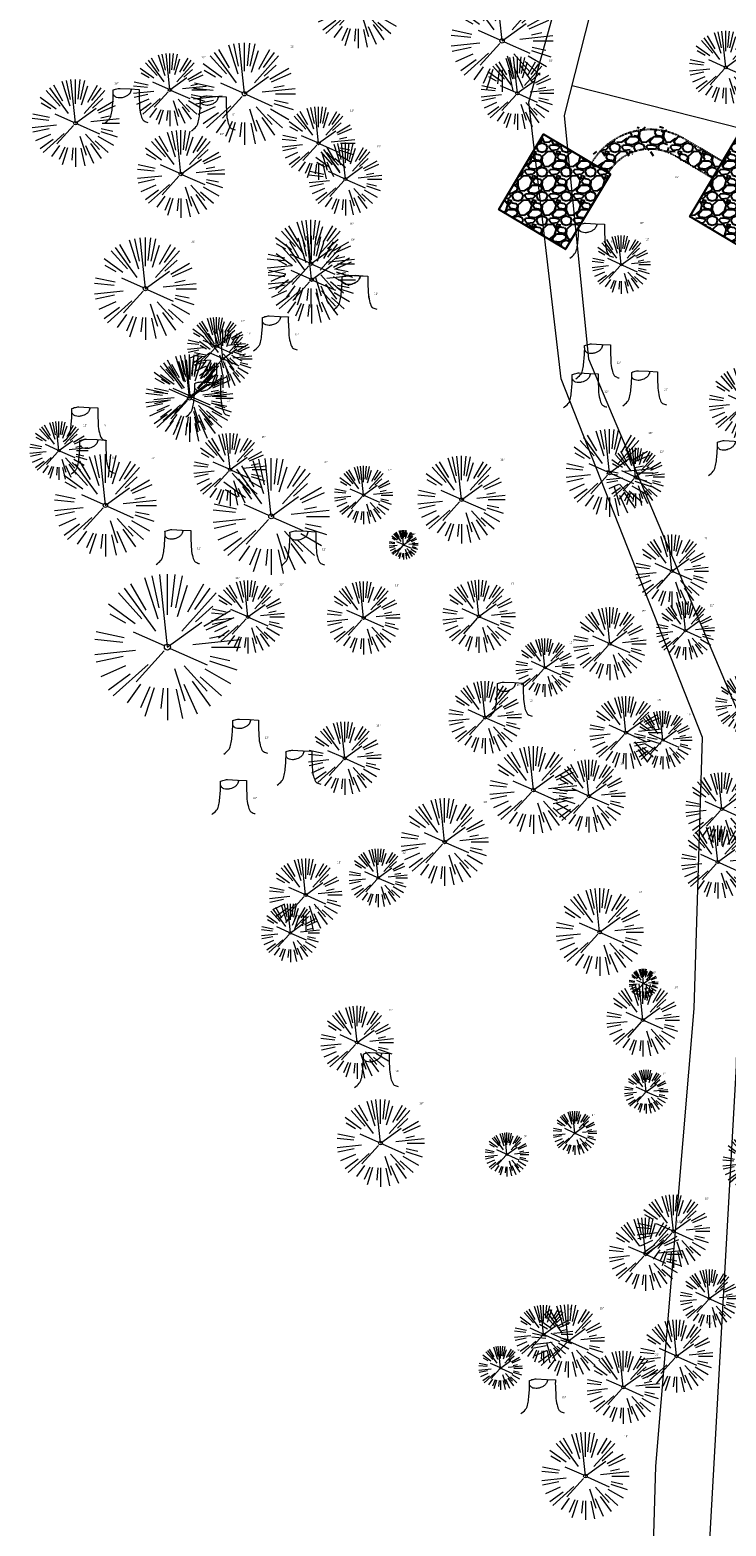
# Model space of a CAD drawing. Header units: feet. Extents: x 1134296 to 1140710, y 647902 to 649877.
# Tile 3 of 57: x 1134350 to 1134493, y 648402 to 648709. Entities that reach past the tile are written whole.
import ezdxf
from ezdxf.lldxf.tags import DXFTag

# ---------------------------------------------------------------- set-up
doc = ezdxf.new("R2010")
doc.units = ezdxf.units.FT
doc.header["$MEASUREMENT"] = 0
doc.linetypes.add('RAD', pattern=[0.13, 0.08, -0.05])
for name, color, linetype in [('C-CAMPSITE-PADS', 6, 'Continuous'), ('C-SWLK-GRVL', 6, 'RAD'), ('C-SWLK-GRVL-PATT', 8, 'Continuous'), ('G-XREF', 7, 'Continuous')]:
    doc.layers.add(name, color=color, linetype=linetype)
for name, color, linetype, lineweight in [('V-SITE-VEGE', 55, 'Continuous', 18), ('V-SITE-VEGE-TEXT', 8, 'Continuous', 18), ('V-UTIL-POWR-LINE-UNDR', 8, 'EXIST_PROP POWER UNDERGROUND LINE 1', 15)]:
    doc.layers.add(name, color=color, linetype=linetype, lineweight=lineweight)
doc.styles.add('SEI-Dim & Leader', font='tahoma.ttf')
doc.styles.get("Standard").update_dxf_attribs({"font": 'arial.ttf'})
tags = doc.linetypes.add('EXIST_PROP POWER UNDERGROUND LINE 1', pattern='A,1.5,-0.2,["P-UG",Standard,S=0.08,R=0,X=-0.1,Y=-0.04],-0.3', length=2).pattern_tags.tags
tags[6] = DXFTag(74, 10)
pattern_1 = [(228.012787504, (3.6, 5), (-40.00000000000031, -45.00000000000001), [0.67268, -66.5954402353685]), (184.969740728, (3.15, 4.5), (59.99999999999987, 5.000000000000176), [1.15434, -114.27962380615]), (132.510447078, (2, 4.4), (50.00000000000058, -54.99999999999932), [0.8139400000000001, -80.5801629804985]), (267.273689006, (0.05, 3.15), (5.000000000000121, 100.0000000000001), [1.05119, -104.067790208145]), (292.833654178, (0, 2.1), (-24.99999999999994, 60.00000000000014), [1.030775, -102.0468656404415]), (357.273689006, (0.4, 1.15), (-100.0000000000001, 5.000000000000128), [1.05119, -104.067790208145]), (37.6942404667, (1.45, 1.1), (-64.99999999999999, -49.99999999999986), [1.390145, -137.62424274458]), (72.2553283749, (2.55, 1.95), (35.00000000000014, 110), [1.31244, -129.9316074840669]), (121.429565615, (2.95, 3.2), (-40.0000000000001, 64.99999999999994), [1.05475, -104.420365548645]), (175.236358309, (2.4, 4.1), (54.99999999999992, -5.00000000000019), [1.20416, -59.0038128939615]), (222.397437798, (1.2, 4.2), (-59.99999999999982, -54.99999999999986), [1.55724, -154.1668750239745]), (138.814074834, (5, 3.1), (-35.00000000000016, 30), [0.5315049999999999, -52.61922406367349]), (171.46923439, (4.600000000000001, 3.45), (64.99999999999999, -9.999999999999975), [1.011185, -100.107557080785]), (225, (3.6, 3.6), (-5.551115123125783e-16, -4.999999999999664), [0.707105, -6.3639628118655]), (203.198590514, (3.25, 4.2), (24.99999999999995, 9.999999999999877), [0.38079, -37.6980755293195]), (291.801409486, (2.9, 4.050000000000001), (-4.99999999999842, 15.00000000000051), [0.538515, -26.3873090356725]), (30.96375653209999, (3.1, 3.55), (15.00000000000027, 9.999999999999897), [0.874645, -28.2801144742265]), (161.565051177, (3.85, 4), (10.00000000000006, -4.999999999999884), [0.632455, -15.178933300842]), (16.389540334, (0, 4.050000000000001), (49.99999999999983, 15.00000000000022), [0.886, -87.714225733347]), (70.3461759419, (0.8500000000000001, 4.3), (-20.0000000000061, -55.00000000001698), [0.7433049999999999, -73.58703873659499]), (293.198590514, (3.85, 5), (-9.999999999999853, 24.99999999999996), [0.761575, -37.3172905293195]), (343.610459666, (4.149999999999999, 4.3), (-49.99999999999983, 15.00000000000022), [0.8859999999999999, -87.71422573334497]), (339.44395478, (0, 0.95), (-25.00000000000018, 10.00000000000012), [0.8543999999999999, -41.86561872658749]), (294.775140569, (0.8, 0.65), (-25.00000000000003, 55.00000000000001), [0.71589, -70.87321531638]), (66.8014094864, (3.9, 0), (9.999999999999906, 24.99999999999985), [0.761575, -37.3172905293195]), (17.3540246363, (4.2, 0.7000000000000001), (-64.99999999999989, -19.99999999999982), [0.838155, -82.97711807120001]), (69.44395478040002, (1.45, 0), (-10.00000000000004, -24.99999999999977), [0.4272, -42.29281872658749]), (101.309932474, (3.6, 0), (-4.999999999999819, 20.00000000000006), [0.25495, -25.240147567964]), (165.963756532, (3.55, 0.25), (14.99999999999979, -5.000000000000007), [1.030775, -19.5847531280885]), (186.009005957, (2.55, 0.5), (50.00000000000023, 4.999999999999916), [0.9552499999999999, -94.56961587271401]), (303.690067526, (3.1, 3.1), (-4.999999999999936, 9.999999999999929), [0.7211099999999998, -17.30664637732]), (353.157226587, (3.5, 2.5), (85.00000000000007, -10.00000000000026), [1.25897, -124.6378131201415]), (60.9453959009, (4.75, 2.35), (-19.99999999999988, -34.99999999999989), [0.51478, -50.963370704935]), (90, (5, 2.8), (-4.999999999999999, 5), [0.3, -4.699999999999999]), (120.256437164, (2.45, 0.65), (20.00000000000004, -35.00000000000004), [0.69462, -68.76759994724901]), (48.01278750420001, (2.1, 1.25), (40, 44.99999999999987), [1.34536, -65.92276023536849]), (0, (3, 2.25), (5, 5), [1.3, -3.7]), (325.3048464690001, (4.3, 2.25), (50.0000000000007, -34.99999999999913), [0.7905699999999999, -78.26637150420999]), (254.054604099, (4.95, 1.8), (-5.000000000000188, -20.00000000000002), [0.72801, -35.6725394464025]), (207.645975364, (4.75, 1.1), (-94.99999999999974, -50.00000000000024), [1.185325, -117.347370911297]), (175.42607874, (3.7, 0.55), (-64.99999999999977, 5.000000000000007), [1.253995, -124.1453670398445])]

# ---------------------------------------------------------------- blocks, each defined once
blk = doc.blocks.new('V-SITE-VEGE-Coniferious Tree 2')
at = {"color": 0, "linetype": 'ByBlock'}
for p, q in [((-0.1460065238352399, 0.2528363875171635), (-0.2500390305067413, 0.4330260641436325)), ((-0.06264093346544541, 0.1926377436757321), (-0.1545378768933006, 0.4755369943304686)), ((-0.0574950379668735, 0.2703678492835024), (-0.1039851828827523, 0.4890788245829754)), ((-0.0003172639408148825, 0.0025937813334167), (-0.05229705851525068, 0.4972664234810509)), ((-3.601054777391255e-05, 0.2219193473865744), (-3.601054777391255e-05, 0.5000060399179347)), ((0.02890183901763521, 0.2753366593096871), (0.05222503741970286, 0.4972664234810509)), ((0.0571938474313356, 0.2692740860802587), (0.1039131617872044, 0.4890788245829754)), ((0.06850648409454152, 0.2109817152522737), (0.1382469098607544, 0.425630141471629)), ((0.139142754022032, 0.2410654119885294), (0.2499670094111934, 0.4330260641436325)), ((-0.1756943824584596, 0.1950752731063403), (-0.3346129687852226, 0.3715878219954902)), ((-0.07913071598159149, 0.1088658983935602), (-0.2939353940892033, 0.4045257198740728)), ((0.09777767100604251, 0.108636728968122), (0.3345409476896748, 0.3715878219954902)), ((0.1868724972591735, 0.2572635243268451), (0.2938633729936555, 0.4045257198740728)), ((-0.2201011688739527, 0.1598873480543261), (-0.4045617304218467, 0.2938993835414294)), ((-0.2844040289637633, 0.1641894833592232), (-0.393144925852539, 0.2269610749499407)), ((0.1919663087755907, 0.1728666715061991), (0.3115823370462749, 0.2805763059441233)), ((0.2487690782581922, 0.143647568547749), (0.4329900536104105, 0.2500030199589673)), ((-0.2961437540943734, 0.06292784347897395), (-0.4891148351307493, 0.1039491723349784)), ((-0.01992166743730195, 0.008854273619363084), (-0.2318825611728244, 0.1032199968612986)), ((-0.0009318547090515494, -0.0006770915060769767), (0.2349564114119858, 0.1707208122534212)), ((0.2658942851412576, 0.1183972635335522), (0.4567507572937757, 0.2033670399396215)), ((-0.3060292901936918, 0.03215663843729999), (-0.4973024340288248, 0.05226104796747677)), ((0.173080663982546, 0.01818771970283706), (0.497230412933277, 0.05226104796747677)), ((0.2872695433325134, 0.06106323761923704), (0.3884790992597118, 0.08257391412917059)), ((0.3024988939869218, 0), (0.4999700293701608, 0)), ((-0.2182782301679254, -0.02292736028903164), (-0.4973024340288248, -0.05226104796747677)), ((-0.302185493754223, -0.0642195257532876), (-0.4891148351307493, -0.1039491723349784)), ((-0.02300503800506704, -0.02554197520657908), (-0.2137781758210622, -0.2373882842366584)), ((0.01849546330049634, -0.008260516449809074), (0.2719985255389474, -0.1211160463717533)), ((0.2891445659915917, -0.09395946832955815), (0.4755009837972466, -0.1545018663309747)), ((0.2936342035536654, -0.06241742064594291), (0.4274066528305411, -0.09084484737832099)), ((-0.2881436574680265, -0.1282723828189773), (-0.4568227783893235, -0.2033670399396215)), ((-0.254528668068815, -0.1848980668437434), (-0.4045617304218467, -0.2938993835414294)), ((-0.1320480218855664, -0.1188660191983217), (-0.3716238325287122, -0.3345769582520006)), ((0.04781873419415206, -0.1473038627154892), (0.1192466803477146, -0.3671294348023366)), ((0.1143820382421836, -0.1271057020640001), (0.2718110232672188, -0.301920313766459)), ((0.2253521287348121, -0.2029399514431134), (0.3715518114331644, -0.3345769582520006)), ((0.2555295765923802, -0.1475434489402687), (0.4329900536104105, -0.2500030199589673)), ((-0.1842986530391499, -0.2536176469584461), (-0.2766747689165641, -0.3807650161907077)), ((-0.1213812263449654, -0.2725449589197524), (-0.1855903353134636, -0.4167758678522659)), ((-0.09098502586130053, -0.2799408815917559), (-0.1545378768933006, -0.4755369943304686)), ((-0.02966136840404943, -0.2817638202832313), (-0.04434904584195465, -0.4216092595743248)), ((-3.601054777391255e-05, -0.2817638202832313), (-3.601054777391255e-05, -0.5000060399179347)), ((0.06104806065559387, -0.2873055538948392), (0.1039131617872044, -0.4890788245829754)), ((0.1131111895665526, -0.2541280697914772), (0.2033310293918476, -0.4567867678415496)), ((0.1688618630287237, -0.2324611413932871), (0.2938633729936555, -0.4045257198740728))]:
    blk.add_line(p, q, dxfattribs=at)
blk.add_circle((-3.601054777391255e-05, 0), 0.02083358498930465)
blk = doc.blocks.new('V-SITE-VEGE-Stump')
for points in [[(-0.122905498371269, -0.01429599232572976, 0.05261256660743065), (-0.09863241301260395, 0.007697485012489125, 0.1061947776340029), (-0.09053039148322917, 0.02191696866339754, 0.04486152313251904), (-0.08374707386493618, 0.05273626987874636, 0.02007395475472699), (-0.07764030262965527, 0.1228815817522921, 0.01167487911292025), (-0.07732468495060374, 0.1363966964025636, 0.007866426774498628), (-0.07764030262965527, 0.1564565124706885)], [(-0.07764030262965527, 0.1564565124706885, -0.02766804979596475), (-0.05341885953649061, 0.1633605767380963, -0.0679781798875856), (-0.04316680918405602, 0.1642506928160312), (0.008593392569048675, 0.1616126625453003), (0.05395851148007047, 0.1590945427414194)], [(0.01506844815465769, 0.161253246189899, -0.08286378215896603), (0.008147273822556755, 0.1419669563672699, -0.1113242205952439), (-0.002098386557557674, 0.130555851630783, -0.03931328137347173), (-0.01592715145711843, 0.1222882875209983, -0.04919659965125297), (-0.02797848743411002, 0.1177254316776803, -0.06600187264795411), (-0.0446681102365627, 0.1155126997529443, -0.07018691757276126), (-0.06035359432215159, 0.1177254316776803, -0.1148593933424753), (-0.06850904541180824, 0.1222766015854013, -0.0759377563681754), (-0.07734269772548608, 0.1331671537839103)], [(0.05395851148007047, 0.1590945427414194, 0.004334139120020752), (0.05376627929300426, 0.1369184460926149, 0.00834373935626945), (0.05395851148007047, 0.1253997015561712), (0.05605689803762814, 0.07623641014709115, 0.04625247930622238), (0.06241632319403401, 0.03170819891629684, 0.06962485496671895), (0.07334360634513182, 0.00381048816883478, 0.1497246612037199), (0.07941695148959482, -0.001975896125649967, 0.05852299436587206), (0.09922370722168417, -0.009139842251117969)]]:
    blk.add_lwpolyline(points, format="xyb")
blk = doc.blocks.new('C_XBASE-PACTOLA_02403811')
at = {"layer": 'V-UTIL-POWR-LINE-UNDR', "flags": 128}
for points in [[(1134480.127728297, 648231.4910384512), (1134494.996471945, 648496.1691917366), (1134496.354631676, 648566.44434151), (1134464.634199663, 648641.5326281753), (1134459.677329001, 648691.5978201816), (1134473.792826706, 648747.2770438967), (1134487.668805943, 648772.8760612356), (1134492.621603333, 648802.5716343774), (1134496.091176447, 648841.0190152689), (1134500.796308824, 648860.3211453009), (1134494.587384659, 648928.3795930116), (1134495.610681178, 649027.1179445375), (1134495.955, 649106.737), (1134599.221251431, 649131.4978260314), (1134637.553107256, 649168.5421751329), (1134656.340245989, 649214.8847448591), (1134694.635392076, 649279.0850905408), (1134746.477990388, 649319.7325033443), (1134803.106029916, 649342.8457422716), (1134848.624546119, 649349.4784079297), (1134877.799434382, 649337.8966334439), (1134908.972639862, 649315.1325047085), (1134965.723883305, 649315.5318607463), (1135021.655, 649297.834), (1135074.570971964, 649267.2988659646), (1135109.814885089, 649210.9488559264), (1135119.855903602, 649164.3586520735), (1135144.601334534, 649102.1495441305)], [(1134473.064766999, 648231.4851816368), (1134478.456472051, 648413.8985310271), (1134486.335689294, 648507.9673143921), (1134488.00060163, 648563.7146524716), (1134458.971848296, 648637.4778226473), (1134452.334526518, 648694.363610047), (1134469.755962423, 648757.0102291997), (1134484.270288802, 648785.6038176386), (1134490.079328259, 648837.1034557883), (1134491.323436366, 648874.3994407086), (1134488.842662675, 648927.9953235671), (1134492.850503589, 649108.173474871)], [(1134511.816, 648684.869), (1134461.223065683, 648697.6950489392)]]:
    blk.add_lwpolyline(points, dxfattribs=at)
at = {"layer": 'V-SITE-VEGE'}
for name, p, xscale, yscale, zscale in [('V-SITE-VEGE-Coniferious Tree 2', (1134417.253, 648714.478), 17.99978256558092, 17.99978256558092, 17.99978256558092), ('V-SITE-VEGE-Coniferious Tree 2', (1134446.836, 648706.949), 20.99974632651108, 20.99974632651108, 20.99974632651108), ('V-SITE-VEGE-Coniferious Tree 2', (1134492.811, 648701.493), 14.99981880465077, 14.99981880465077, 14.99981880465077), ('V-SITE-VEGE-Coniferious Tree 2', (1134393.866, 648696.069), 20.99974632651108, 20.99974632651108, 20.99974632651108), ('V-SITE-VEGE-Coniferious Tree 2', (1134378.526, 648696.893), 14.99981880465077, 14.99981880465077, 14.99981880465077), ('V-SITE-VEGE-Coniferious Tree 2', (1134449.976, 648696.182), 14.99981880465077, 14.99981880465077, 14.99981880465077), ('V-SITE-VEGE-Coniferious Tree 2', (1134359.149, 648690.034), 17.99978256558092, 17.99978256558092, 17.99978256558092), ('V-SITE-VEGE-Stump', (1134370.027, 648690.564), 40.31522404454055, 40.31522404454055, 40.31522404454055), ('V-SITE-VEGE-Stump', (1134387.927, 648689.034), 40.31522404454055, 40.31522404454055, 40.31522404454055), ('V-SITE-VEGE-Coniferious Tree 2', (1134409.097, 648685.909), 14.99981880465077, 14.99981880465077, 14.99981880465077), ('V-SITE-VEGE-Coniferious Tree 2', (1134380.808, 648679.583), 17.99978256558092, 17.99978256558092, 17.99978256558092), ('V-SITE-VEGE-Coniferious Tree 2', (1134414.623, 648678.536), 14.99981880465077, 14.99981880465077, 14.99981880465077), ('V-SITE-VEGE-Coniferious Tree 2', (1134407.516, 648661.139), 17.99978256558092, 17.99978256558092, 17.99978256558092), ('V-SITE-VEGE-Stump', (1134465.719, 648662.843), 40.31522404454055, 40.31522404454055, 40.31522404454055), ('V-SITE-VEGE-Coniferious Tree 2', (1134373.497, 648655.997), 20.99974632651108, 20.99974632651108, 20.99974632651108), ('V-SITE-VEGE-Coniferious Tree 2', (1134407.676, 648657.853), 17.99978256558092, 17.99978256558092, 17.99978256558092), ('V-SITE-VEGE-Stump', (1134417.053, 648652.174), 40.31522404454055, 40.31522404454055, 40.31522404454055), ('V-SITE-VEGE-Stump', (1134417.059, 648652.146), 40.31522404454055, 40.31522404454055, 40.31522404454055), ('V-SITE-VEGE-Stump', (1134400.713, 648643.788), 40.31522404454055, 40.31522404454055, 40.31522404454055), ('V-SITE-VEGE-Stump', (1134466.925, 648638.012), 40.31522404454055, 40.31522404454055, 40.31522404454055), ('V-SITE-VEGE-Coniferious Tree 2', (1134382.558, 648633.479), 17.99978256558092, 17.99978256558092, 17.99978256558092), ('V-SITE-VEGE-Coniferious Tree 2', (1134382.709, 648633.91), 14.99981880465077, 14.99981880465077, 14.99981880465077), ('V-SITE-VEGE-Stump', (1134464.383, 648632.048), 40.31522404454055, 40.31522404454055, 40.31522404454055), ('V-SITE-VEGE-Stump', (1134476.604, 648632.491), 40.31522404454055, 40.31522404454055, 40.31522404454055), ('V-SITE-VEGE-Coniferious Tree 2', (1134496.858, 648632.488), 14.99981880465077, 14.99981880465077, 14.99981880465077), ('V-SITE-VEGE-Stump', (1134386.772, 648630.227), 40.31522404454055, 40.31522404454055, 40.31522404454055), ('V-SITE-VEGE-Stump', (1134361.53, 648625.076), 40.31522404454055, 40.31522404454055, 40.31522404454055), ('V-SITE-VEGE-Stump', (1134363.168, 648618.464), 40.31522404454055, 40.31522404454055, 40.31522404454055), ('V-SITE-VEGE-Coniferious Tree 2', (1134390.911, 648618.798), 14.99981880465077, 14.99981880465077, 14.99981880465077), ('V-SITE-VEGE-Coniferious Tree 2', (1134468.921, 648618.118), 17.99978256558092, 17.99978256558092, 17.99978256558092), ('V-SITE-VEGE-Stump', (1134494.219, 648618.148), 40.31522404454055, 40.31522404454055, 40.31522404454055), ('V-SITE-VEGE-Coniferious Tree 2', (1134365.284, 648611.448), 20.99974632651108, 20.99974632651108, 20.99974632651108), ('V-SITE-VEGE-Coniferious Tree 2', (1134438.493, 648612.626), 17.99978256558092, 17.99978256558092, 17.99978256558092), ('V-SITE-VEGE-Stump', (1134380.658, 648599.837), 40.31522404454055, 40.31522404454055, 40.31522404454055), ('V-SITE-VEGE-Stump', (1134406.352, 648599.606), 40.31522404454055, 40.31522404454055, 40.31522404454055), ('V-SITE-VEGE-Coniferious Tree 2', (1134481.758, 648597.934), 14.99981880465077, 14.99981880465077, 14.99981880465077), ('V-SITE-VEGE-Coniferious Tree 2', (1134378.03, 648582.294), 29.99963760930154, 29.99963760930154, 29.99963760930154), ('V-SITE-VEGE-Coniferious Tree 2', (1134394.567, 648588.516), 14.99981880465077, 14.99981880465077, 14.99981880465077), ('V-SITE-VEGE-Coniferious Tree 2', (1134418.362, 648588.302), 14.99981880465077, 14.99981880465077, 14.99981880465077), ('V-SITE-VEGE-Coniferious Tree 2', (1134442.074, 648588.611), 14.99981880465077, 14.99981880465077, 14.99981880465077), ('V-SITE-VEGE-Coniferious Tree 2', (1134468.979, 648582.993), 14.99981880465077, 14.99981880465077, 14.99981880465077), ('V-SITE-VEGE-Coniferious Tree 2', (1134443.337, 648567.828), 14.99981880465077, 14.99981880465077, 14.99981880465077), ('V-SITE-VEGE-Stump', (1134448.999, 648568.489), 40.31522404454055, 40.31522404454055, 40.31522404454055), ('V-SITE-VEGE-Coniferious Tree 2', (1134472.301, 648564.71), 14.99981880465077, 14.99981880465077, 14.99981880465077), ('V-SITE-VEGE-Stump', (1134394.574, 648560.891), 40.31522404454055, 40.31522404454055, 40.31522404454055), ('V-SITE-VEGE-Coniferious Tree 2', (1134414.496, 648559.454), 14.99981880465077, 14.99981880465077, 14.99981880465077), ('V-SITE-VEGE-Stump', (1134405.536, 648554.485), 40.31522404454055, 40.31522404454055, 40.31522404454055), ('V-SITE-VEGE-Coniferious Tree 2', (1134453.259, 648552.905), 17.99978256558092, 17.99978256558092, 17.99978256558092), ('V-SITE-VEGE-Coniferious Tree 2', (1134464.688, 648551.652), 14.99981880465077, 14.99981880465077, 14.99981880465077), ('V-SITE-VEGE-Stump', (1134392.091, 648548.43), 40.31522404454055, 40.31522404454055, 40.31522404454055), ('V-SITE-VEGE-Coniferious Tree 2', (1134492.037, 648549.015), 14.99981880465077, 14.99981880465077, 14.99981880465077), ('V-SITE-VEGE-Coniferious Tree 2', (1134435.021, 648542.229), 17.99978256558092, 17.99978256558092, 17.99978256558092), ('V-SITE-VEGE-Coniferious Tree 2', (1134491.154, 648538.102), 14.99981880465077, 14.99981880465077, 14.99981880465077), ('V-SITE-VEGE-Coniferious Tree 2', (1134406.451, 648531.338), 14.99981880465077, 14.99981880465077, 14.99981880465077), ('V-SITE-VEGE-Coniferious Tree 2', (1134466.892, 648523.705), 17.99978256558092, 17.99978256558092, 17.99978256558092), ('V-SITE-VEGE-Coniferious Tree 2', (1134475.789, 648505.619), 14.99981880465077, 14.99981880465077, 14.99981880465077), ('V-SITE-VEGE-Coniferious Tree 2', (1134417.017, 648501.005), 14.99981880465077, 14.99981880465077, 14.99981880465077), ('V-SITE-VEGE-Stump', (1134421.453, 648492.327), 40.31522404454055, 40.31522404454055, 40.31522404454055), ('V-SITE-VEGE-Coniferious Tree 2', (1134476.455, 648490.893), 8.999891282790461, 8.999891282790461, 8.999891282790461), ('V-SITE-VEGE-Coniferious Tree 2', (1134421.847, 648480.304), 17.99978256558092, 17.99978256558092, 17.99978256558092), ('V-SITE-VEGE-Coniferious Tree 2', (1134461.782, 648482.377), 8.999891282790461, 8.999891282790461, 8.999891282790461), ('V-SITE-VEGE-Coniferious Tree 2', (1134447.833, 648477.972), 8.999891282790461, 8.999891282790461, 8.999891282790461), ('V-SITE-VEGE-Coniferious Tree 2', (1134482.052, 648462.19), 14.99981880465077, 14.99981880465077, 14.99981880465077), ('V-SITE-VEGE-Coniferious Tree 2', (1134476.32, 648457.461), 14.99981880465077, 14.99981880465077, 14.99981880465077), ('V-SITE-VEGE-Coniferious Tree 2', (1134460.416, 648439.624), 14.99981880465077, 14.99981880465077, 14.99981880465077), ('V-SITE-VEGE-Coniferious Tree 2', (1134482.685, 648436.499), 14.99981880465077, 14.99981880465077, 14.99981880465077), ('V-SITE-VEGE-Coniferious Tree 2', (1134446.516, 648434.059), 8.999891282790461, 8.999891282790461, 8.999891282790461), ('V-SITE-VEGE-Coniferious Tree 2', (1134471.752, 648430.104), 14.99981880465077, 14.99981880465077, 14.99981880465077), ('V-SITE-VEGE-Stump', (1134455.606, 648425.21), 40.31522404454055, 40.31522404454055, 40.31522404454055), ('V-SITE-VEGE-Coniferious Tree 2', (1134463.959, 648411.841), 17.99978256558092, 17.99978256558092, 17.99978256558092)]:
    blk.add_blockref(name, p, dxfattribs=dict(at, xscale=xscale, yscale=yscale, zscale=zscale))
at = {"layer": 'V-SITE-VEGE', "rotation": 8.537736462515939e-07}
for p, xscale, yscale, zscale in [((1134471.336, 648660.945), 11.99985504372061, 11.99985504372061, 11.99985504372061), ((1134388.134, 648644.135), 11.99985504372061, 11.99985504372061, 11.99985504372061), ((1134389.449, 648641.581), 11.99985504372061, 11.99985504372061, 11.99985504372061), ((1134355.733, 648622.711), 11.99985504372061, 11.99985504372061, 11.99985504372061), ((1134474.251, 648617.295), 11.99985504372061, 11.99985504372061, 11.99985504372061), ((1134399.346, 648609.179), 23.99971008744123, 23.99971008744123, 23.99971008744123), ((1134418.349, 648613.553), 11.99985504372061, 11.99985504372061, 11.99985504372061), ((1134426.588, 648603.338), 5.999927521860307, 5.999927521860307, 5.999927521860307), ((1134484.525, 648585.686), 11.99985504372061, 11.99985504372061, 11.99985504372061), ((1134455.651, 648578.074), 11.99985504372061, 11.99985504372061, 11.99985504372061), ((1134496.687, 648570.553), 11.99985504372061, 11.99985504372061, 11.99985504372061), ((1134479.892, 648563.192), 11.99985504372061, 11.99985504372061, 11.99985504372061), ((1134421.363, 648534.85), 11.99985504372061, 11.99985504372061, 11.99985504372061), ((1134403.314, 648523.529), 11.99985504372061, 11.99985504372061, 11.99985504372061), ((1134475.911, 648513.143), 5.999927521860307, 5.999927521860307, 5.999927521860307), ((1134498.157, 648476.202), 11.99985504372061, 11.99985504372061, 11.99985504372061), ((1134489.436, 648448.337), 11.99985504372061, 11.99985504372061, 11.99985504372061), ((1134455.375, 648440.992), 11.99985504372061, 11.99985504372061, 11.99985504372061)]:
    blk.add_blockref('V-SITE-VEGE-Coniferious Tree 2', p, dxfattribs=dict(at, xscale=xscale, yscale=yscale, zscale=zscale))
at = {"layer": 'V-SITE-VEGE-TEXT', "char_height": 0.4, "attachment_point": 7, "style": 'SEI-Dim & Leader'}
for s, insert in [('21"', (1134403.337234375, 648705.569)), ('15"', (1134385.005453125, 648703.393)), ('15"', (1134456.455453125, 648702.682)), ('18"', (1134367.12434375, 648698.034)), ('9"', (1134373.504594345, 648693.164)), ('15"', (1134415.576453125, 648692.409)), ('9"', (1134391.404594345, 648691.634)), ('18"', (1134388.78334375, 648687.583)), ('15"', (1134421.102453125, 648685.036)), ('18"', (1134482.37434375, 648678.726)), ('18"', (1134415.49134375, 648669.139)), ('18"', (1134475.04734375, 648669.279)), ('21"', (1134382.968234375, 648665.497)), ('18"', (1134415.65134375, 648665.853)), ('6"', (1134469.196594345, 648665.443)), ('12"', (1134476.3195625, 648665.945)), ('12"', (1134420.530594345, 648654.774)), ('12"', (1134420.536594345, 648654.7459999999)), ('12"', (1134393.1175625, 648649.135)), ('12"', (1134394.4325625, 648646.581)), ('12"', (1134404.190594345, 648646.3879999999)), ('15"', (1134389.188453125, 648640.41)), ('18"', (1134390.53334375, 648641.479)), ('12"', (1134470.402594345, 648640.612)), ('12"', (1134467.860594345, 648634.6479999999)), ('12"', (1134480.081594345, 648635.091)), ('12"', (1134390.249594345, 648632.8269999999)), ('12"', (1134360.7165625, 648627.711)), ('9"', (1134365.007594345, 648627.676)), ('15"', (1134397.390453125, 648625.298)), ('18"', (1134476.89634375, 648626.118)), ('12"', (1134479.2345625, 648622.295)), ('15"', (1134366.645594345, 648621.064)), ('21"', (1134374.755234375, 648620.948)), ('24"', (1134410.313125, 648620.179)), ('12"', (1134423.3325625, 648618.553)), ('18"', (1134446.46834375, 648620.626)), ('6"', (1134428.57978125, 648605.338)), ('15"', (1134488.237453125, 648604.434)), ('12"', (1134384.135594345, 648602.437)), ('12"', (1134409.829594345, 648602.206)), ('30"', (1134391.98890625, 648596.294)), ('15"', (1134401.046453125, 648595.016)), ('15"', (1134424.841453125, 648594.802)), ('15"', (1134448.553453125, 648595.111)), ('12"', (1134489.5085625, 648590.686)), ('15"', (1134475.458453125, 648589.493)), ('12"', (1134460.6345625, 648583.074)), ('15"', (1134449.816453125, 648574.328)), ('12"', (1134452.476594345, 648571.0889999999)), ('15"', (1134478.780453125, 648571.21)), ('12"', (1134484.8755625, 648568.192)), ('12"', (1134398.051594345, 648563.4909999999)), ('15"', (1134420.975453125, 648565.954)), ('18"', (1134461.23434375, 648560.905)), ('12"', (1134409.013594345, 648557.085)), ('15"', (1134471.167453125, 648558.152)), ('18"', (1134395.568594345, 648551.03)), ('18"', (1134442.99634375, 648550.229)), ('12"', (1134426.3465625, 648539.85)), ('15"', (1134412.930453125, 648537.838)), ('18"', (1134474.86734375, 648531.705)), ('12"', (1134408.2975625, 648528.529)), ('6"', (1134477.90278125, 648515.143)), ('15"', (1134482.268453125, 648512.119)), ('15"', (1134423.496453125, 648507.505)), ('18"', (1134424.930594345, 648494.927)), ('9"', (1134479.942671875, 648494.393)), ('18"', (1134429.82234375, 648488.304)), ('9"', (1134465.269671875, 648485.877)), ('9"', (1134451.320671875, 648481.472)), ('15"', (1134488.531453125, 648468.69)), ('15"', (1134482.799453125, 648463.961)), ('15"', (1134466.895453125, 648446.124)), ('12"', (1134460.3585625, 648445.992)), ('15"', (1134489.164453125, 648442.999)), ('9"', (1134450.003671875, 648437.559)), ('15"', (1134478.231453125, 648436.604)), ('15"', (1134459.083594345, 648427.8099999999)), ('18"', (1134471.93434375, 648419.841))]:
    blk.add_mtext(s, dxfattribs=dict(at, insert=insert))
blk = doc.blocks.new('C_PBASE-PACTOLA_02403811')
at = {"layer": 'C-CAMPSITE-PADS'}
blk.add_lwpolyline([(1134469.085173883, 648679.574443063), (1134459.877829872, 648664.1075488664), (1134446.129479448, 648672.2918546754), (1134455.336823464, 648687.758748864)], close=True, dxfattribs=at)
blk.add_lwpolyline([(1134501.189962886, 648666.1092052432), (1134499.143886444, 648662.6721176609), (1134485.395536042, 648670.8564234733), (1134495.625918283, 648688.04186146), (1134509.374268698, 648679.8575556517), (1134501.190247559, 648666.1096834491)], dxfattribs=at)
at = {"layer": 'C-SWLK-GRVL', "flags": 128}
for points in [[(1134492.12103398, 648682.1542054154), (1134484.4095245, 648686.7448180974, 0.4142135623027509), (1134465.218450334, 648681.8762790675)], [(1134490.074957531, 648678.7171178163), (1134482.363448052, 648683.3077304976, 0.4142135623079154), (1134468.655537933, 648679.830202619)]]:
    blk.add_lwpolyline(points, format="xyb", dxfattribs=at)
blk = doc.blocks.new('C_PHTCH-PACTOLA_02403811')
at = {"layer": 'C-SWLK-GRVL-PATT'}
h = blk.add_hatch(dxfattribs=at)
h.set_pattern_fill('GRAVEL', color=256, scale=5)
h.set_pattern_definition(pattern_1)
h.paths.add_polyline_path([(1134455.336823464, 648687.758748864), (1134469.085173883, 648679.574443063), (1134459.877829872, 648664.1075488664), (1134446.129479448, 648672.2918546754)])
h.paths.add_polyline_path([(1134509.375464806, 648679.8568436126), (1134495.625918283, 648688.04186146), (1134485.395536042, 648670.8564234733), (1134499.143886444, 648662.6721176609)])
h = blk.add_hatch(dxfattribs=at)
h.set_pattern_fill('GRAVEL', color=256, scale=5)
h.set_pattern_definition(pattern_1)
edge = h.paths.add_edge_path()
edge.add_line((1134492.12103398, 648682.1542054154), (1134484.4095245, 648686.7448180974))
edge.add_arc((1134477.248256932, 648674.7150114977), 14.00000000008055, 59.23492989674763, 149.2349298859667)
edge.add_line((1134465.218450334, 648681.8762790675), (1134468.655537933, 648679.8302026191))
edge.add_arc((1134477.248256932, 648674.715011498), 9.999999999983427, 59.23492989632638, 149.2349298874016, ccw=False)
edge.add_line((1134482.363448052, 648683.3077304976), (1134490.07495753, 648678.717117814))
edge.add_line((1134490.07495753, 648678.717117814), (1134492.12103398, 648682.1542054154))

msp = doc.modelspace()

# ---------------------------------------------------------------- block references
at = {"layer": 'G-XREF'}
for name in ['C_PBASE-PACTOLA_02403811', 'C_XBASE-PACTOLA_02403811', 'C_PHTCH-PACTOLA_02403811']:
    msp.add_blockref(name, (0, 0), dxfattribs=at)

doc.saveas('drawing.dxf')
